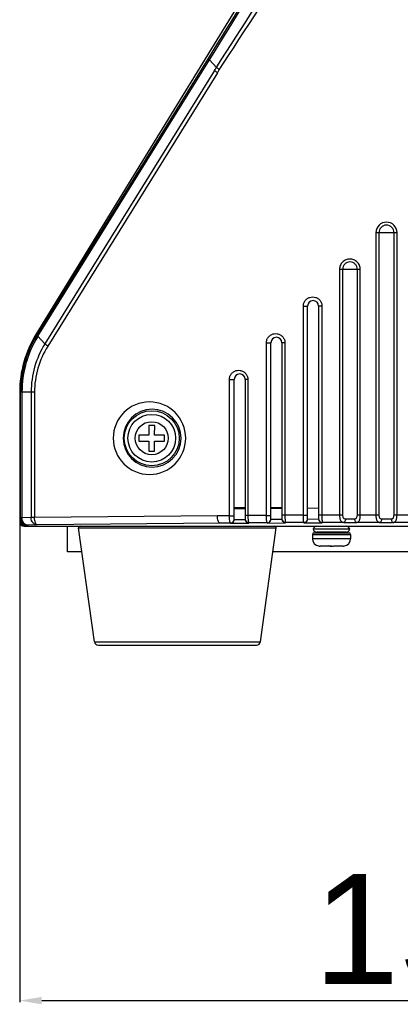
# Model space of a CAD drawing. Header units: millimetres. Extents: x 19192 to 20904, y 1507 to 2734.
# Tile 67 of 80: x 20427 to 20479, y 2331 to 2465. Entities that reach past the tile are written whole.
import ezdxf

# ---------------------------------------------------------------- set-up
doc = ezdxf.new("R2010")
doc.units = ezdxf.units.MM
doc.layers.add('02___PRT_ALL_AXES', color=7, linetype='Continuous')
doc.layers.add('粗实线', color=3, linetype='Continuous', lineweight=30)
doc.styles.get("Standard").update_dxf_attribs({"font": 'Arial Regular.ttf'})
doc.dimstyles.new('ISO-25', dxfattribs={"dimtxt": 15, "dimasz": 3, "dimexe": 0.2, "dimexo": 0, "dimgap": 2, "dimtad": 1, "dimdec": 1, "dimdsep": 46, "dimtxsty": 'Standard', "dimcen": 0, "dimadec": 0, "dimazin": 0, "dimtfac": 1, "dimtdec": 1, "dimtofl": 0, "dimtmove": 0, "dimatfit": 3, "dimfxl": 1, "dimarcsym": 0})

# ---------------------------------------------------------------- blocks, each defined once
blk = doc.blocks.new('*D67')
at = {"layer": 'Defpoints', "color": 0, "transparency": 16777216}
for p in [(20426.69, 2397.37), (20576.69, 2397.37), (20576.69, 2331.74)]:
    blk.add_point(p, dxfattribs=at)
at = {"layer": '粗实线', "color": 0, "lineweight": -2, "transparency": 16777216}
for p, q in [((20426.69, 2397.37), (20426.69, 2331.54)), ((20576.69, 2397.37), (20576.69, 2331.54)), ((20429.69, 2331.74), (20573.69, 2331.74))]:
    blk.add_line(p, q, dxfattribs=at)
at = {"layer": '粗实线', "color": 0, "transparency": 16777216}
for points in [[(20429.69, 2332.24), (20429.69, 2331.24), (20426.69, 2331.74)], [(20573.69, 2332.24), (20573.69, 2331.24), (20576.69, 2331.74)]]:
    blk.add_solid(points, dxfattribs=at)
at = {"layer": '粗实线', "color": 0, "transparency": 16777216, "insert": (20501.69, 2341.39), "char_height": 15, "attachment_point": 5}
blk.add_mtext('150mm', dxfattribs=at)

msp = doc.modelspace()

# ---------------------------------------------------------------- linework, layer by layer
at = {"color": 7, "linetype": 'Continuous'}
for p, q in [((20462.23, 2476.82), (20428.9, 2422.48)), ((20429.06, 2422.44), (20452.44, 2460.11)), ((20429.17, 2422.25), (20452.55, 2459.91)), ((20452.55, 2459.91), (20453.51, 2458.89)), ((20453.26, 2458.49), (20430.14, 2421.23)), ((20453.64, 2458.17), (20430.52, 2420.91)), ((20478.13, 2436.37), (20475.25, 2436.37)), ((20475.25, 2436.37), (20475.25, 2397.89)), ((20475.66, 2436.37), (20475.66, 2397.89)), ((20477.72, 2397.89), (20477.72, 2436.37)), ((20478.13, 2397.89), (20478.13, 2436.37)), ((20473.12, 2431.37), (20470.29, 2431.37)), ((20470.29, 2431.37), (20470.29, 2397.89)), ((20470.71, 2431.37), (20470.71, 2397.89)), ((20472.72, 2397.89), (20472.72, 2431.37)), ((20473.12, 2397.89), (20473.12, 2431.37)), ((20465.37, 2426.37), (20465.94, 2426.37)), ((20465.37, 2397.88), (20465.37, 2426.37)), ((20465.94, 2397.35), (20465.94, 2426.37)), ((20467.89, 2426.37), (20467.44, 2426.37)), ((20467.44, 2426.37), (20467.44, 2397.36)), ((20467.89, 2426.37), (20467.89, 2397.89)), ((20429.03, 2422.4), (20428.9, 2422.48)), ((20429.03, 2422.4), (20429.06, 2422.44)), ((20429.1, 2422.33), (20429.17, 2422.25)), ((20429.15, 2422.21), (20429.17, 2422.25)), ((20429.17, 2422.25), (20430.14, 2421.23)), ((20460.32, 2421.37), (20460.94, 2421.37)), ((20460.32, 2397.85), (20460.32, 2421.37)), ((20460.94, 2397.33), (20460.94, 2421.37)), ((20462.84, 2421.37), (20462.44, 2421.37)), ((20462.44, 2421.37), (20462.44, 2397.34)), ((20462.84, 2421.37), (20462.84, 2397.87)), ((20455.28, 2416.37), (20455.94, 2416.37)), ((20455.28, 2397.81), (20455.28, 2416.37)), ((20455.94, 2397.29), (20455.94, 2416.37)), ((20457.8, 2416.37), (20457.44, 2416.37)), ((20457.44, 2416.37), (20457.44, 2397.3)), ((20457.8, 2416.37), (20457.8, 2397.83)), ((20428.72, 2414.64), (20426.69, 2414.64)), ((20426.69, 2414.64), (20426.69, 2396.97)), ((20426.82, 2397.5), (20426.82, 2414.64)), ((20427.01, 2397.5), (20427.01, 2414.64)), ((20428.26, 2414.64), (20428.26, 2397.55)), ((20428.72, 2414.64), (20428.72, 2397.55)), ((20444.3, 2410.12), (20444.29, 2408.77)), ((20445.1, 2410.12), (20444.3, 2410.12)), ((20445.09, 2408.77), (20445.1, 2410.12)), ((20444.29, 2408.77), (20442.94, 2408.78)), ((20442.94, 2408.78), (20442.94, 2407.98)), ((20446.44, 2408.76), (20445.09, 2408.77)), ((20446.44, 2407.96), (20446.44, 2408.76)), ((20442.94, 2407.98), (20444.29, 2407.97)), ((20444.29, 2407.97), (20444.28, 2406.62)), ((20445.08, 2406.62), (20445.09, 2407.97)), ((20445.09, 2407.97), (20446.44, 2407.96)), ((20444.28, 2406.62), (20445.08, 2406.62)), ((20457.44, 2398.87), (20455.94, 2398.87)), ((20455.94, 2398.79), (20457.44, 2398.8)), ((20457.19, 2398.8), (20457.19, 2398.87)), ((20462.44, 2398.87), (20460.94, 2398.87)), ((20460.94, 2398.83), (20462.44, 2398.84)), ((20465.94, 2398.85), (20467.44, 2398.86)), ((20426.82, 2397.5), (20426.69, 2397.37)), ((20427.01, 2397.5), (20426.82, 2397.5)), ((20428.26, 2397.55), (20427.01, 2397.5)), ((20428.72, 2397.55), (20428.26, 2397.55)), ((20453.64, 2397.8), (20428.72, 2397.55)), ((20455.28, 2397.81), (20453.64, 2397.8)), ((20455.28, 2397.81), (20455.94, 2397.81)), ((20457.8, 2397.83), (20457.44, 2397.83)), ((20460.32, 2397.85), (20457.8, 2397.83)), ((20460.32, 2397.85), (20460.94, 2397.85)), ((20462.84, 2397.87), (20462.44, 2397.87)), ((20465.37, 2397.88), (20462.84, 2397.87)), ((20465.37, 2397.88), (20465.94, 2397.88)), ((20467.89, 2397.89), (20467.44, 2397.89)), ((20470.29, 2397.89), (20467.89, 2397.89)), ((20470.71, 2397.89), (20470.29, 2397.89)), ((20475.66, 2397.89), (20472.72, 2397.89)), ((20480.66, 2397.89), (20477.72, 2397.89)), ((20427.29, 2396.37), (20576.09, 2396.37)), ((20427.82, 2396.5), (20427.69, 2396.37)), ((20429.08, 2396.55), (20427.82, 2396.5)), ((20454, 2396.8), (20429.08, 2396.55)), ((20433.19, 2392.87), (20433.19, 2396.37)), ((20434.72, 2396.14), (20461.66, 2396.14)), ((20455.44, 2396.81), (20454, 2396.8)), ((20455.44, 2396.77), (20455.44, 2396.81)), ((20455.44, 2396.77), (20457.94, 2396.79)), ((20455.94, 2397.29), (20457.44, 2397.3)), ((20460.44, 2396.85), (20457.94, 2396.83)), ((20457.94, 2396.83), (20457.94, 2396.79)), ((20460.44, 2396.81), (20460.44, 2396.85)), ((20460.44, 2396.81), (20462.94, 2396.83)), ((20460.94, 2397.33), (20462.44, 2397.34)), ((20465.44, 2396.88), (20462.94, 2396.87)), ((20462.94, 2396.87), (20462.94, 2396.83)), ((20465.44, 2396.84), (20465.44, 2396.88)), ((20465.44, 2396.84), (20467.94, 2396.85)), ((20465.94, 2397.35), (20467.44, 2397.36)), ((20467.94, 2396.89), (20467.94, 2396.85)), ((20470.87, 2396.89), (20467.94, 2396.89)), ((20473.35, 2396.89), (20472.6, 2396.89)), ((20475.77, 2396.89), (20473.35, 2396.89)), ((20480.77, 2396.89), (20477.61, 2396.89)), ((20466.59, 2395.27), (20471.79, 2395.27)), ((20471.68, 2395.97), (20466.7, 2395.97)), ((20466.79, 2395.47), (20471.59, 2395.47)), ((20471.19, 2395.57), (20467.19, 2395.57)), ((20471.79, 2394.67), (20466.59, 2394.67)), ((20467.44, 2393.68), (20467.45, 2393.69)), ((20467.44, 2393.68), (20467.44, 2393.68)), ((20468.82, 2393.67), (20467.63, 2393.67)), ((20469.19, 2393.68), (20468.82, 2393.69)), ((20468.82, 2393.67), (20468.82, 2393.69)), ((20469.56, 2393.67), (20469.56, 2393.69)), ((20470.75, 2393.67), (20469.56, 2393.67)), ((20469.58, 2393.67), (20469.58, 2393.69)), ((20469.6, 2393.67), (20469.6, 2393.69)), ((20469.62, 2393.69), (20469.62, 2393.67)), ((20470.93, 2393.68), (20470.93, 2393.69)), ((20470.94, 2393.68), (20470.93, 2393.68)), ((20470.95, 2393.69), (20470.94, 2393.68)), ((20470.94, 2393.68), (20470.94, 2393.68)), ((20435.18, 2392.87), (20433.19, 2392.87)), ((20542.18, 2392.87), (20461.2, 2392.87)), ((20436.87, 2380.64), (20459.51, 2380.64)), ((20437.42, 2380.17), (20458.96, 2380.17))]:
    msp.add_line(p, q, dxfattribs=at)
for radius in [3.75, 3.25, 2.25]:
    msp.add_circle((20444.69, 2408.37), radius, dxfattribs=at)
for centre, radius, start, end in [((15056.99, 5807.43), 6349.44, 328.184683, 328.359402), ((14721.82, 6036.53), 6755.25, 328.031169, 328.195898), ((15241.16, 5827.69), 6206.23, 327.12498, 327.306446), ((15487.79, 5708.94), 5935.24, 326.794762, 326.984893), ((20312.4, 2545.89), 165.77, 328.1807, 328.3433), ((20314.75, 2545.95), 164.31, 327.7085, 327.8714), ((20476.69, 2436.37), 1.44, 0, 180), ((20476.69, 2436.37), 1.03, 0, 180), ((20466.69, 2426.37), 0.75, 0, 180), ((20441.69, 2414.64), 15, 148.4831, 180), ((20441.57, 2414.64), 14.75, 148.6614, 179.9988), ((20441.45, 2414.64), 14.45, 148.3954, 180.0013), ((20441.55, 2414.65), 14.73, 148.487, 148.6601), ((20441.55, 2414.65), 14.72, 148.2371, 148.487), ((20461.69, 2421.37), 0.75, 0, 180), ((20440.76, 2414.64), 12.51, 148.1926, 180.018), ((20440.52, 2414.64), 11.81, 147.9155, 180.0159), ((20456.69, 2416.37), 0.75, 0, 180), ((20444.38, 2408.37), 4.94, 0.0032, 179.9968), ((20444.74, 2408.37), 3.94, 0.0027, 179.9973), ((20444.38, 2408.37), 4.94, 180.0032, 359.9968), ((20444.74, 2408.37), 3.94, 180.0027, 359.9973), ((20427.82, 2397.5), 1, 180.0465, 269.9535), ((20465.44, 2397.38), 0.5, 269.9724, 0.0079), ((20467.94, 2397.39), 0.5, 179.9921, 270.0276), ((20427.29, 2396.97), 0.6, 180, 270), ((20434.92, 2396.17), 0.2, 90, 187.9072), ((20455.44, 2397.31), 0.5, 269.9724, 0.0079), ((20457.94, 2397.33), 0.5, 179.9921, 270.0276), ((20460.44, 2397.35), 0.5, 269.9724, 0.0079), ((20461.46, 2396.17), 0.2, 352.0928, 90), ((20462.94, 2397.37), 0.5, 179.9921, 270.0276), ((20467.19, 2395.87), 0.5, 90, 168.463), ((20471.69, 2458.66), 61.77, 269.2393, 270.8508), ((20471.19, 2395.87), 0.5, 11.537, 90), ((20476.69, 2457.42), 60.53, 269.1265, 270.8735), ((20466.79, 2395.27), 0.2, 90, 180), ((20467.19, 2396.07), 0.5, 191.537, 270), ((20471.19, 2396.07), 0.5, 270, 348.463), ((20471.59, 2395.27), 0.2, 0, 90), ((20467.59, 2394.67), 1, 180, 261.3065), ((20467.63, 2394.73), 1.06, 259.7896, 270.0072), ((20467.65, 2394.73), 1.06, 259.0545, 270.0075), ((20469.33, 2400.2), 6.52, 272.3353, 272.538), ((20470.75, 2394.73), 1.06, 269.9928, 280.2465), ((20470.75, 2394.71), 1.04, 280.2742, 280.9779), ((20470.79, 2394.67), 1, 278.6935, 0), ((20437.42, 2380.72), 0.55, 187.9072, 270), ((20458.96, 2380.72), 0.55, 270, 352.0928)]:
    msp.add_arc(centre, radius, start, end, dxfattribs=at)
msp.add_ellipse((20427.69, 2397.37), major_axis=(0.708, 0.708), ratio=0.999315, start_param=-3.926648, end_param=-2.356537, dxfattribs=at)
for points, knots in [([(20452.44, 2460.11), (20452.42, 2460.09), (20452.46, 2460), (20452.51, 2459.95), (20452.55, 2459.91)], [0, 0, 0, 0, 0.345066, 1, 1, 1, 1]), ([(20453.64, 2458.17), (20453.57, 2458.23), (20453.44, 2458.33), (20453.31, 2458.44), (20453.26, 2458.49)], [0, 0, 0, 0, 0.55199, 1, 1, 1, 1]), ([(20453.89, 2458.57), (20453.82, 2458.62), (20453.68, 2458.73), (20453.56, 2458.84), (20453.51, 2458.89)], [0, 0, 0, 0, 0.552134, 1, 1, 1, 1]), ([(20473.12, 2431.37), (20473.12, 2431.55), (20473.05, 2431.93), (20472.73, 2432.4), (20472.26, 2432.71), (20471.7, 2432.82), (20471.15, 2432.71), (20470.68, 2432.4), (20470.36, 2431.93), (20470.29, 2431.55), (20470.29, 2431.37)], [0, 0, 0, 0, 0.125289, 0.250498, 0.375582, 0.50052, 0.625425, 0.750345, 0.875196, 1, 1, 1, 1]), ([(20472.72, 2431.37), (20472.72, 2431.5), (20472.66, 2431.77), (20472.44, 2432.1), (20472.11, 2432.33), (20471.71, 2432.41), (20471.31, 2432.33), (20470.98, 2432.1), (20470.76, 2431.76), (20470.71, 2431.5), (20470.71, 2431.37)], [0, 0, 0, 0, 0.125299, 0.250514, 0.375592, 0.500514, 0.625406, 0.750321, 0.875179, 1, 1, 1, 1]), ([(20465.44, 2426.79), (20465.49, 2426.91), (20465.61, 2427.14), (20465.89, 2427.41), (20466.25, 2427.58), (20466.63, 2427.64), (20467.01, 2427.58), (20467.36, 2427.41), (20467.65, 2427.14), (20467.77, 2426.91), (20467.82, 2426.79)], [0, 0, 0, 0, 0.125301, 0.250263, 0.374984, 0.499626, 0.624369, 0.749337, 0.874552, 1, 1, 1, 1]), ([(20429.03, 2422.4), (20429.03, 2422.39), (20429.03, 2422.36), (20429.07, 2422.29), (20429.11, 2422.24), (20429.15, 2422.21)], [0, 0, 0, 0, 0.134709, 0.339263, 1, 1, 1, 1]), ([(20429.06, 2422.44), (20429.05, 2422.43), (20429.06, 2422.38), (20429.08, 2422.35), (20429.1, 2422.33)], [0, 0, 0, 0, 0.379605, 1, 1, 1, 1]), ([(20460.32, 2421.37), (20460.32, 2421.52), (20460.37, 2421.81), (20460.6, 2422.19), (20460.94, 2422.48), (20461.36, 2422.62), (20461.8, 2422.63), (20462.22, 2422.48), (20462.56, 2422.2), (20462.71, 2421.94), (20462.77, 2421.8)], [0, 0, 0, 0, 0.126236, 0.251741, 0.376247, 0.500072, 0.623858, 0.748252, 0.873643, 1, 1, 1, 1]), ([(20430.52, 2420.91), (20430.45, 2420.96), (20430.31, 2421.06), (20430.19, 2421.18), (20430.14, 2421.23)], [0, 0, 0, 0, 0.551901, 1, 1, 1, 1]), ([(20455.28, 2416.37), (20455.28, 2416.52), (20455.33, 2416.81), (20455.56, 2417.2), (20455.9, 2417.48), (20456.31, 2417.62), (20456.74, 2417.63), (20457.16, 2417.48), (20457.5, 2417.21), (20457.66, 2416.96), (20457.71, 2416.82)], [0, 0, 0, 0, 0.128155, 0.254729, 0.379181, 0.502119, 0.624675, 0.748041, 0.873073, 1, 1, 1, 1]), ([(20427.82, 2396.5), (20427.72, 2396.5), (20427.49, 2396.56), (20427.23, 2396.79), (20427.05, 2397.12), (20427.01, 2397.37), (20427.01, 2397.5)], [0, 0, 0, 0, 0.226138, 0.4677, 0.728029, 1, 1, 1, 1]), ([(20429.08, 2396.55), (20428.97, 2396.55), (20428.75, 2396.61), (20428.48, 2396.84), (20428.3, 2397.17), (20428.26, 2397.42), (20428.26, 2397.55)], [0, 0, 0, 0, 0.226166, 0.467731, 0.728042, 1, 1, 1, 1]), ([(20429.08, 2396.55), (20429.02, 2396.55), (20428.94, 2396.62), (20428.87, 2396.73), (20428.8, 2396.91), (20428.74, 2397.19), (20428.72, 2397.42), (20428.72, 2397.55)], [0, 0, 0, 0, 0.142212, 0.242753, 0.364318, 0.660898, 1, 1, 1, 1]), ([(20454, 2396.8), (20453.95, 2396.8), (20453.87, 2396.87), (20453.8, 2396.98), (20453.72, 2397.16), (20453.66, 2397.44), (20453.65, 2397.67), (20453.64, 2397.8)], [0, 0, 0, 0, 0.142211, 0.242752, 0.364316, 0.660894, 1, 1, 1, 1]), ([(20455.44, 2396.81), (20455.43, 2396.81), (20455.4, 2396.84), (20455.36, 2396.94), (20455.31, 2397.15), (20455.28, 2397.45), (20455.28, 2397.69), (20455.28, 2397.81)], [0, 0, 0, 0, 0.03799, 0.102377, 0.318595, 0.632132, 1, 1, 1, 1]), ([(20457.8, 2397.83), (20457.8, 2397.71), (20457.81, 2397.47), (20457.83, 2397.2), (20457.86, 2397.02), (20457.88, 2396.93), (20457.9, 2396.87), (20457.93, 2396.84), (20457.94, 2396.83)], [0, 0, 0, 0, 0.369396, 0.684543, 0.807417, 0.901573, 0.964952, 1, 1, 1, 1]), ([(20460.44, 2396.85), (20460.43, 2396.85), (20460.41, 2396.89), (20460.39, 2396.94), (20460.37, 2397.04), (20460.35, 2397.16), (20460.34, 2397.31), (20460.33, 2397.54), (20460.32, 2397.73), (20460.32, 2397.85)], [0, 0, 0, 0, 0.032139, 0.094416, 0.188352, 0.311546, 0.459963, 0.628379, 1, 1, 1, 1]), ([(20462.84, 2397.87), (20462.84, 2397.74), (20462.85, 2397.56), (20462.86, 2397.33), (20462.87, 2397.18), (20462.88, 2397.05), (20462.9, 2396.96), (20462.92, 2396.9), (20462.93, 2396.87), (20462.94, 2396.87)], [0, 0, 0, 0, 0.372938, 0.542052, 0.691145, 0.814852, 0.908889, 0.970449, 1, 1, 1, 1]), ([(20465.44, 2396.88), (20465.44, 2396.88), (20465.43, 2396.89), (20465.42, 2396.91), (20465.41, 2396.97), (20465.4, 2397.06), (20465.39, 2397.19), (20465.38, 2397.34), (20465.37, 2397.57), (20465.37, 2397.75), (20465.37, 2397.88)], [0, 0, 0, 0, 0.00997, 0.02763, 0.088372, 0.182202, 0.306081, 0.45563, 0.625406, 1, 1, 1, 1]), ([(20467.89, 2397.89), (20467.89, 2397.76), (20467.89, 2397.58), (20467.9, 2397.34), (20467.9, 2397.2), (20467.91, 2397.07), (20467.92, 2396.99), (20467.92, 2396.94), (20467.93, 2396.91), (20467.93, 2396.9), (20467.94, 2396.89), (20467.94, 2396.89)], [0, 0, 0, 0, 0.375401, 0.545639, 0.695667, 0.819952, 0.913942, 0.948484, 0.974336, 0.991376, 1, 1, 1, 1]), ([(20470.29, 2397.89), (20470.29, 2397.76), (20470.3, 2397.56), (20470.36, 2397.32), (20470.44, 2397.12), (20470.6, 2396.93), (20470.78, 2396.89), (20470.87, 2396.89)], [0, 0, 0, 0, 0.315526, 0.458271, 0.585699, 0.797595, 1, 1, 1, 1]), ([(20470.71, 2397.89), (20470.71, 2397.82), (20470.72, 2397.7), (20470.78, 2397.55), (20470.86, 2397.46), (20470.96, 2397.4), (20471.04, 2397.39), (20471.1, 2397.39)], [0, 0, 0, 0, 0.276236, 0.531258, 0.648906, 0.76348, 1, 1, 1, 1]), ([(20471.1, 2397.39), (20471.1, 2397.33), (20471.09, 2397.21), (20471.04, 2397.03), (20470.94, 2396.9), (20470.87, 2396.89)], [0, 0, 0, 0, 0.325887, 0.616659, 1, 1, 1, 1]), ([(20471.1, 2397.39), (20471.2, 2397.39), (20471.62, 2397.38), (20472.03, 2397.39), (20472.34, 2397.39)], [0, 0, 0, 0, 0.2442, 1, 1, 1, 1]), ([(20472.34, 2397.39), (20472.4, 2397.39), (20472.48, 2397.41), (20472.57, 2397.46), (20472.65, 2397.55), (20472.7, 2397.7), (20472.72, 2397.83), (20472.72, 2397.89)], [0, 0, 0, 0, 0.231736, 0.344124, 0.460777, 0.71818, 1, 1, 1, 1]), ([(20472.34, 2397.39), (20472.34, 2397.33), (20472.36, 2397.21), (20472.41, 2397.05), (20472.49, 2396.93), (20472.57, 2396.89), (20472.6, 2396.89)], [0, 0, 0, 0, 0.313557, 0.595918, 0.823472, 1, 1, 1, 1]), ([(20472.6, 2396.89), (20472.65, 2396.89), (20472.73, 2396.9), (20472.88, 2396.97), (20472.99, 2397.13), (20473.06, 2397.32), (20473.11, 2397.56), (20473.12, 2397.76), (20473.12, 2397.89)], [0, 0, 0, 0, 0.100073, 0.194406, 0.401928, 0.530409, 0.675912, 1, 1, 1, 1]), ([(20475.25, 2397.89), (20475.25, 2397.76), (20475.27, 2397.56), (20475.32, 2397.32), (20475.38, 2397.13), (20475.49, 2396.98), (20475.65, 2396.9), (20475.73, 2396.89), (20475.77, 2396.89)], [0, 0, 0, 0, 0.323868, 0.469563, 0.598416, 0.80656, 0.90067, 1, 1, 1, 1]), ([(20475.66, 2397.89), (20475.66, 2397.83), (20475.68, 2397.7), (20475.73, 2397.55), (20475.8, 2397.46), (20475.89, 2397.41), (20475.98, 2397.39), (20476.03, 2397.39)], [0, 0, 0, 0, 0.281588, 0.539485, 0.656496, 0.768979, 1, 1, 1, 1]), ([(20476.03, 2397.39), (20476.03, 2397.33), (20476.02, 2397.21), (20475.96, 2397.05), (20475.88, 2396.93), (20475.8, 2396.89), (20475.77, 2396.89)], [0, 0, 0, 0, 0.312816, 0.594761, 0.822527, 1, 1, 1, 1]), ([(20476.03, 2397.39), (20476.14, 2397.39), (20476.58, 2397.38), (20477.01, 2397.39), (20477.35, 2397.39)], [0, 0, 0, 0, 0.240049, 1, 1, 1, 1]), ([(20477.35, 2397.39), (20477.4, 2397.39), (20477.48, 2397.41), (20477.58, 2397.46), (20477.65, 2397.55), (20477.7, 2397.7), (20477.72, 2397.83), (20477.72, 2397.89)], [0, 0, 0, 0, 0.230889, 0.343283, 0.460215, 0.718135, 1, 1, 1, 1]), ([(20477.35, 2397.39), (20477.35, 2397.33), (20477.36, 2397.21), (20477.42, 2397.05), (20477.5, 2396.93), (20477.58, 2396.89), (20477.61, 2396.89)], [0, 0, 0, 0, 0.312812, 0.594757, 0.822525, 1, 1, 1, 1]), ([(20477.61, 2396.89), (20477.65, 2396.89), (20477.73, 2396.9), (20477.89, 2396.98), (20478, 2397.13), (20478.06, 2397.32), (20478.11, 2397.56), (20478.13, 2397.76), (20478.13, 2397.89)], [0, 0, 0, 0, 0.099288, 0.193323, 0.401283, 0.530068, 0.675775, 1, 1, 1, 1]), ([(20455.44, 2396.77), (20455.55, 2396.78), (20455.73, 2396.85), (20455.9, 2397.05), (20455.94, 2397.21), (20455.94, 2397.29)], [0, 0, 0, 0, 0.416876, 0.675861, 1, 1, 1, 1]), ([(20457.47, 2397.12), (20457.51, 2397.02), (20457.65, 2396.86), (20457.85, 2396.8), (20457.94, 2396.79)], [0, 0, 0, 0, 0.525239, 1, 1, 1, 1]), ([(20460.44, 2396.81), (20460.55, 2396.82), (20460.73, 2396.89), (20460.9, 2397.09), (20460.94, 2397.25), (20460.94, 2397.33)], [0, 0, 0, 0, 0.424978, 0.685381, 1, 1, 1, 1]), ([(20462.44, 2397.34), (20462.44, 2397.26), (20462.47, 2397.12), (20462.6, 2396.95), (20462.76, 2396.85), (20462.88, 2396.83), (20462.94, 2396.83)], [0, 0, 0, 0, 0.281396, 0.540187, 0.776444, 1, 1, 1, 1]), ([(20465.44, 2396.84), (20465.55, 2396.84), (20465.74, 2396.91), (20465.9, 2397.12), (20465.94, 2397.27), (20465.94, 2397.35)], [0, 0, 0, 0, 0.432247, 0.693377, 1, 1, 1, 1]), ([(20467.44, 2397.36), (20467.44, 2397.28), (20467.47, 2397.14), (20467.6, 2396.97), (20467.76, 2396.87), (20467.88, 2396.85), (20467.94, 2396.85)], [0, 0, 0, 0, 0.286669, 0.546003, 0.779847, 1, 1, 1, 1]), ([(20467.45, 2393.69), (20467.45, 2393.69), (20467.45, 2393.69), (20467.45, 2393.69), (20467.45, 2393.69)], [0, 0, 0, 0, 0.233056, 1, 1, 1, 1]), ([(20468.82, 2393.69), (20468.88, 2393.68), (20469.01, 2393.68), (20469.21, 2393.68), (20469.4, 2393.68), (20469.53, 2393.68), (20469.6, 2393.69)], [0, 0, 0, 0, 0.249999, 0.5, 0.750001, 1, 1, 1, 1])]:
    msp.add_open_spline(points, degree=3, knots=knots, dxfattribs=at)
for points in [[(20465.37, 2426.37), (20465.37, 2426.51), (20465.39, 2426.66), (20465.44, 2426.79)], [(20467.82, 2426.79), (20467.86, 2426.65), (20467.89, 2426.51), (20467.89, 2426.37)], [(20462.77, 2421.8), (20462.82, 2421.66), (20462.84, 2421.52), (20462.84, 2421.37)], [(20457.71, 2416.82), (20457.77, 2416.68), (20457.8, 2416.52), (20457.8, 2416.37)], [(20457.44, 2397.3), (20457.44, 2397.24), (20457.45, 2397.18), (20457.47, 2397.12)]]:
    msp.add_open_spline(points, degree=3, dxfattribs=at)
at = {"layer": '02___PRT_ALL_AXES', "color": 7, "linetype": 'Continuous'}
for p, q in [((20436.87, 2380.64), (20434.72, 2396.14)), ((20459.51, 2380.64), (20461.66, 2396.14)), ((20466.59, 2395.27), (20466.59, 2394.67)), ((20467.69, 2395.47), (20467.69, 2395.57)), ((20470.69, 2395.47), (20470.69, 2395.57)), ((20471.79, 2395.27), (20471.79, 2394.67))]:
    msp.add_line(p, q, dxfattribs=at)

# ---------------------------------------------------------------- dimensions: what is measured, and where the dimension line sits
at = {"layer": '粗实线'}
dim = msp.add_linear_dim(base=(20576.69, 2331.74), p1=(20426.69, 2397.37), p2=(20576.69, 2397.37), text='<>mm', dimstyle='ISO-25', dxfattribs=at)
dim.commit()
dim.dimension.update_dxf_attribs({"geometry": '*D67', "text_midpoint": (20501.69, 2341.39)})

doc.saveas('drawing.dxf')
